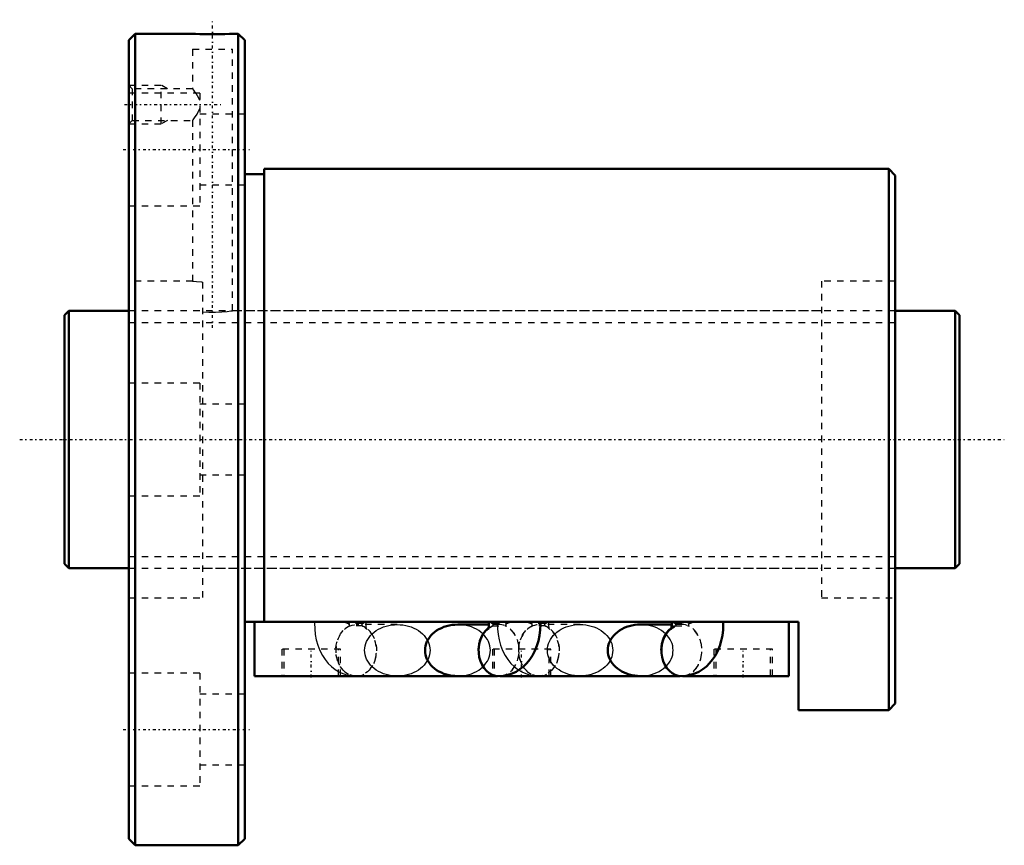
# Model space of a CAD drawing. Header units: millimetres. Extents: x -7 to 146, y -63 to 65.
import ezdxf

# ---------------------------------------------------------------- set-up
doc = ezdxf.new("R2010")
doc.units = ezdxf.units.MM
doc.linetypes.add('Center', pattern=[1.5, 0.45, -0.5, 0.05, -0.5])
doc.linetypes.add('Dashed', pattern=[2, 1, -1])
for name, color, linetype, lineweight in [('2d ConnectionPoints', 7, 'Continuous', 50), ('AM_0', 7, 'Continuous', 50), ('AM_5', 3, 'Continuous', 25), ('AM_7', 7, 'Center', 25), ('AM_9', 6, 'Dashed', 25)]:
    doc.layers.add(name, color=color, linetype=linetype, lineweight=lineweight)

# ---------------------------------------------------------------- blocks, each defined once
blk = doc.blocks.new('1_BIF4012V_5RR_Nut_0_in_BIF4012V_5RRG0_139LC0_000_4')
at = {"layer": 'AM_0'}
for p, q in [((11, 63), (10, 62)), ((19.9, 63), (11, 63)), ((11, 63), (11, -63)), ((27, 63), (26.06, 63)), ((27, 63), (27, -63)), ((28, 62), (27, 63)), ((10, 62), (10, -62)), ((28, 62), (28, -62)), ((128, 42), (31, 42)), ((31, 42), (31, -28.33)), ((129, 41), (128, 42)), ((128, 42), (128, -42)), ((31, 41.2), (28, 41.2)), ((129, 41), (129, -41)), ((114, -28.33), (28, -28.33)), ((29.5, -36.73), (29.5, -28.33)), ((65.92, -28.73), (61.07, -28.73)), ((94.3, -28.72), (89.45, -28.72)), ((112.5, -36.73), (112.5, -28.33)), ((114, -42), (114, -28.33)), ((67.24, -36.73), (29.5, -36.73)), ((45.12, -36.74), (45.3, -36.74)), ((95.62, -36.73), (67.62, -36.73)), ((73.5, -36.74), (73.68, -36.74)), ((89.45, -36.72), (95.53, -36.72)), ((112.5, -36.73), (96, -36.73)), ((128, -42), (129, -41)), ((114, -42), (128, -42)), ((10, -62), (11, -63)), ((27, -63), (28, -62)), ((11, -63), (27, -63))]:
    blk.add_line(p, q, dxfattribs=at)
for points in [[(26.1, 63), (26.02, 63), (25.61, 62.98), (24.92, 62.95), (24, 62.93), (22.97, 62.92), (21.95, 62.93), (21.04, 62.95), (20.36, 62.98), (19.97, 63), (19.9, 63)], [(61.07, -28.73), (60.63, -28.75), (60.19, -28.79), (59.75, -28.87), (59.33, -28.97), (58.92, -29.1), (58.53, -29.27), (58.16, -29.45), (57.8, -29.67), (57.48, -29.9), (57.18, -30.16), (56.91, -30.44), (56.67, -30.73), (56.47, -31.04), (56.3, -31.36), (56.16, -31.69), (56.07, -32.04), (56.01, -32.38), (55.99, -32.73), (56.01, -33.08), (56.07, -33.42), (56.16, -33.77), (56.3, -34.1), (56.47, -34.42), (56.67, -34.73), (56.91, -35.02), (57.18, -35.3), (57.48, -35.56), (57.8, -35.79), (58.16, -36.01), (58.53, -36.19), (58.92, -36.36), (59.33, -36.49), (59.75, -36.59), (60.19, -36.67), (60.63, -36.71), (61.07, -36.73)], [(65.89, -28.33), (65.92, -28.54), (65.92, -28.79), (65.91, -29.04), (65.87, -29.25), (65.82, -29.4), (65.8, -29.47), (65.79, -29.48)], [(67.46, -36.74), (68.17, -36.69), (68.86, -36.56), (69.52, -36.35), (70.15, -36.05), (70.74, -35.68), (71.3, -35.24), (71.81, -34.74), (72.28, -34.16), (72.7, -33.51), (73.07, -32.81), (73.37, -32.05), (73.62, -31.25), (73.79, -30.41), (73.89, -29.56), (73.92, -28.7), (73.92, -28.33)], [(89.45, -28.72), (89.01, -28.74), (88.57, -28.78), (88.13, -28.86), (87.71, -28.96), (87.3, -29.09), (86.91, -29.26), (86.54, -29.44), (86.18, -29.66), (85.86, -29.89), (85.56, -30.15), (85.29, -30.43), (85.05, -30.72), (84.85, -31.03), (84.68, -31.35), (84.54, -31.68), (84.45, -32.03), (84.39, -32.37), (84.37, -32.72), (84.39, -33.07), (84.45, -33.41), (84.54, -33.76), (84.68, -34.09), (84.85, -34.41), (85.05, -34.72), (85.29, -35.01), (85.56, -35.29), (85.86, -35.55), (86.18, -35.78), (86.54, -36), (86.91, -36.18), (87.3, -36.35), (87.71, -36.48), (88.13, -36.58), (88.57, -36.66), (89.01, -36.7), (89.45, -36.72)], [(94.27, -28.33), (94.3, -28.54), (94.3, -28.79), (94.29, -29.04), (94.25, -29.25), (94.2, -29.4), (94.18, -29.47), (94.17, -29.48)], [(94.17, -29.48), (94.19, -29.46), (94.26, -29.36), (94.42, -29.21), (94.7, -29.02), (94.75, -29)], [(95.84, -36.74), (96.55, -36.69), (97.24, -36.56), (97.9, -36.35), (98.53, -36.05), (99.12, -35.68), (99.68, -35.24), (100.19, -34.74), (100.66, -34.16), (101.08, -33.51), (101.45, -32.81), (101.75, -32.05), (102, -31.25), (102.17, -30.41), (102.27, -29.56), (102.3, -28.7), (102.3, -28.33)]]:
    blk.add_lwpolyline(points, dxfattribs=at)
for centre, major_axis, start_param, end_param in [((67.46, -32.74), (0, 4), 0.544637, 3.141059), ((67.46, -32.73), (0, -4), 3.688776, 4.713639), ((95.84, -32.74), (0, 4), 0.544478, 3.141693), ((95.84, -32.72), (0, -4), 3.687372, 4.714889), ((45.3, -32.74), (0, -4), 6.21246, 6.353911), ((73.68, -32.74), (0, -4), 6.21246, 6.353911)]:
    blk.add_ellipse(centre, major_axis=major_axis, ratio=0.788011, start_param=start_param, end_param=end_param, dxfattribs=at)
at = {"layer": 'AM_5', "linetype": 'Dashed'}
for p, q in [((10, 55), (15, 55)), ((15, 49), (15, 55)), ((16, 54.46), (15, 55)), ((10, 49), (15, 49)), ((16, 49.54), (15, 49))]:
    blk.add_line(p, q, dxfattribs=at)
at = {"layer": 'AM_7'}
for p, q in [((23, 17.32), (23, 65.17)), ((9.3, 52), (24.62, 52)), ((9.1, 45.03), (28.9, 45.03)), ((38.32, -36.94), (38.32, -32.32)), ((71, -36.94), (71, -32.32)), ((105.4, -36.94), (105.4, -32.32)), ((9.1, -45.03), (28.9, -45.03))]:
    blk.add_line(p, q, dxfattribs=at)
at = {"layer": 'AM_9'}
for p, q in [((19.9, 63), (19.9, 62.89)), ((26.1, 62.89), (19.9, 62.89)), ((26.1, 62.89), (26.1, 63)), ((19.9, 60.59), (26.1, 60.59)), ((19.9, 60.59), (19.9, 54.43)), ((26.1, 20), (26.1, 60.59)), ((10.54, 54.46), (10, 55)), ((21, 53.78), (10, 53.78)), ((19.92, 54.46), (10.54, 54.46)), ((10.54, 54.46), (10.54, 49.54)), ((21, 53.78), (21, 36.28)), ((28, 50.53), (21, 50.53)), ((10, 49), (10.54, 49.54)), ((10.54, 49.54), (19.9, 49.54)), ((19.9, 49.54), (19.9, 24.6)), ((21, 39.53), (28, 39.53)), ((10, 36.28), (21, 36.28)), ((19.92, 24.6), (10, 24.6)), ((117.55, 24.6), (117.55, -24.6)), ((129, 24.6), (117.55, 24.6)), ((21.45, 24.45), (21.45, -24.6)), ((117.55, 20), (26.07, 20)), ((21, 8.75), (10, 8.75)), ((21, 8.75), (21, -8.75)), ((28, 5.5), (21, 5.5)), ((21, -5.5), (28, -5.5)), ((10, -8.75), (21, -8.75)), ((21.45, -20), (117.55, -20)), ((10, -24.6), (21.45, -24.6)), ((117.55, -24.6), (129, -24.6)), ((46.2, -28.59), (44.23, -28.59)), ((46.28, -28.94), (44.31, -28.94)), ((51.69, -28.73), (45.3, -28.73)), ((46.31, -28.96), (46.36, -28.98)), ((67.46, -28.73), (65.92, -28.73)), ((66.37, -29), (66.45, -28.96)), ((66.45, -28.96), (66.5, -28.94)), ((66.48, -28.94), (68.45, -28.94)), ((66.56, -28.59), (68.53, -28.59)), ((74.58, -28.59), (72.61, -28.59)), ((74.66, -28.94), (72.69, -28.94)), ((80.07, -28.72), (73.68, -28.72)), ((74.69, -28.96), (74.74, -28.99)), ((95.84, -28.72), (94.3, -28.72)), ((94.75, -29), (94.83, -28.96)), ((94.83, -28.96), (94.88, -28.94)), ((94.86, -28.94), (96.83, -28.94)), ((94.94, -28.59), (96.91, -28.59)), ((42.87, -32.53), (33.77, -32.53)), ((33.77, -32.53), (33.77, -36.73)), ((34.07, -32.53), (34.07, -36.73)), ((42.57, -36.73), (42.57, -32.53)), ((42.87, -36.73), (42.87, -32.53)), ((75.55, -32.53), (66.45, -32.53)), ((66.45, -32.53), (66.45, -36.73)), ((66.75, -32.53), (66.75, -36.73)), ((75.25, -36.73), (75.25, -32.53)), ((75.55, -36.73), (75.55, -32.53)), ((109.95, -32.53), (100.85, -32.53)), ((100.85, -32.53), (100.85, -36.73)), ((101.15, -32.53), (101.15, -36.73)), ((109.65, -36.73), (109.65, -32.53)), ((109.95, -36.73), (109.95, -32.53)), ((21, -36.28), (10, -36.28)), ((21, -36.28), (21, -53.78)), ((67.62, -36.73), (67.24, -36.73)), ((73.68, -36.72), (80.07, -36.72)), ((95.53, -36.72), (95.84, -36.72)), ((96, -36.73), (95.62, -36.73)), ((28, -39.53), (21, -39.53)), ((21, -50.53), (28, -50.53)), ((10, -53.78), (21, -53.78))]:
    blk.add_line(p, q, dxfattribs=at)
for points in [[(21.02, 52.61), (20.88, 52.97), (20.46, 53.7), (20.26, 53.99), (20.08, 54.23), (19.92, 54.43), (19.9, 54.46)], [(19.9, 49.54), (19.98, 49.64), (20.19, 49.92), (20.59, 50.5), (20.79, 50.86), (20.98, 51.28), (21.01, 51.37)], [(19.9, 24.6), (20.04, 24.58), (20.51, 24.53), (21.26, 24.47), (21.45, 24.45)], [(21.45, 19.82), (22.42, 19.77), (23.45, 19.76), (24.43, 19.81), (25.25, 19.89), (25.83, 19.96), (26.09, 20), (26.1, 20)], [(38.84, -28.33), (38.84, -28.53), (38.86, -29.4), (38.95, -30.26), (39.11, -31.11), (39.35, -31.94), (39.67, -32.75), (40.07, -33.52), (40.49, -34.17), (40.96, -34.75), (41.48, -35.26), (42.04, -35.7), (42.57, -36.03)], [(51.69, -36.73), (51.25, -36.71), (50.81, -36.67), (50.38, -36.59), (49.96, -36.49), (49.55, -36.36), (49.15, -36.19), (48.78, -36.01), (48.43, -35.79), (48.1, -35.56), (47.8, -35.3), (47.53, -35.02), (47.3, -34.73), (47.09, -34.42), (46.92, -34.1), (46.79, -33.77), (46.69, -33.42), (46.64, -33.08), (46.62, -32.73), (46.64, -32.38), (46.69, -32.04), (46.79, -31.69), (46.92, -31.36), (47.09, -31.04), (47.3, -30.73), (47.53, -30.44), (47.8, -30.16), (48.1, -29.9), (48.43, -29.67), (48.78, -29.45), (49.15, -29.27), (49.55, -29.1), (49.96, -28.97), (50.38, -28.87), (50.81, -28.79), (51.25, -28.75), (51.69, -28.73)], [(46.84, -28.73), (46.84, -28.69), (46.85, -28.44), (46.87, -28.32)], [(46.94, -29.42), (46.91, -29.33), (46.87, -29.16), (46.84, -28.94), (46.84, -28.73)], [(51.69, -28.73), (52.13, -28.75), (52.57, -28.79), (53.01, -28.87), (53.43, -28.97), (53.84, -29.1), (54.23, -29.27), (54.6, -29.45), (54.96, -29.67), (55.28, -29.9), (55.58, -30.16), (55.85, -30.44), (56.09, -30.73), (56.29, -31.04), (56.46, -31.36), (56.6, -31.69), (56.69, -32.04), (56.75, -32.38), (56.77, -32.73), (56.75, -33.08), (56.69, -33.42), (56.6, -33.77), (56.46, -34.1), (56.29, -34.42), (56.09, -34.73), (55.85, -35.02), (55.58, -35.3), (55.28, -35.56), (54.96, -35.79), (54.6, -36.01), (54.23, -36.19), (53.84, -36.36), (53.43, -36.49), (53.01, -36.59), (52.57, -36.67), (52.13, -36.71), (51.69, -36.73)], [(61.07, -36.73), (61.51, -36.71), (61.95, -36.67), (62.38, -36.59), (62.8, -36.49), (63.21, -36.36), (63.61, -36.19), (63.98, -36.01), (64.33, -35.79), (64.66, -35.56), (64.96, -35.3), (65.23, -35.02), (65.46, -34.73), (65.67, -34.42), (65.84, -34.1), (65.97, -33.77), (66.07, -33.42), (66.12, -33.08), (66.14, -32.73), (66.12, -32.38), (66.07, -32.04), (65.97, -31.69), (65.84, -31.36), (65.67, -31.04), (65.46, -30.73), (65.23, -30.44), (64.96, -30.16), (64.66, -29.9), (64.33, -29.67), (63.98, -29.45), (63.61, -29.27), (63.21, -29.1), (62.8, -28.97), (62.38, -28.87), (61.95, -28.79), (61.51, -28.75), (61.07, -28.73)], [(65.79, -29.48), (65.81, -29.46), (65.88, -29.36), (66.04, -29.21), (66.32, -29.02), (66.37, -29)], [(67.22, -28.33), (67.22, -28.53), (67.22, -28.73)], [(67.22, -28.73), (67.24, -29.4), (67.33, -30.26), (67.49, -31.11), (67.73, -31.94), (68.05, -32.75), (68.45, -33.52), (68.87, -34.17), (69.34, -34.75), (69.86, -35.26), (70.42, -35.7), (70.56, -35.79)], [(80.07, -36.72), (79.63, -36.7), (79.19, -36.66), (78.76, -36.58), (78.34, -36.48), (77.93, -36.35), (77.53, -36.18), (77.16, -36), (76.81, -35.78), (76.48, -35.55), (76.18, -35.29), (75.91, -35.01), (75.68, -34.72), (75.47, -34.41), (75.3, -34.09), (75.17, -33.76), (75.07, -33.41), (75.02, -33.07), (75, -32.72), (75.02, -32.37), (75.07, -32.03), (75.17, -31.68), (75.3, -31.35), (75.47, -31.03), (75.68, -30.72), (75.91, -30.43), (76.18, -30.15), (76.48, -29.89), (76.81, -29.66), (77.16, -29.44), (77.53, -29.26), (77.93, -29.09), (78.34, -28.96), (78.76, -28.86), (79.19, -28.78), (79.63, -28.74), (80.07, -28.72)], [(75.32, -29.42), (75.29, -29.33), (75.25, -29.16), (75.22, -28.94), (75.22, -28.69), (75.23, -28.44), (75.25, -28.32)], [(80.07, -28.72), (80.51, -28.74), (80.95, -28.78), (81.39, -28.86), (81.81, -28.96), (82.22, -29.09), (82.61, -29.26), (82.98, -29.44), (83.34, -29.66), (83.66, -29.89), (83.96, -30.15), (84.23, -30.43), (84.47, -30.72), (84.67, -31.03), (84.84, -31.35), (84.98, -31.68), (85.07, -32.03), (85.13, -32.37), (85.15, -32.72)], [(94.52, -32.72), (94.5, -32.37), (94.45, -32.03), (94.35, -31.68), (94.22, -31.35), (94.05, -31.03), (93.84, -30.72), (93.61, -30.43), (93.34, -30.15), (93.04, -29.89), (92.71, -29.66), (92.36, -29.44), (91.99, -29.26), (91.59, -29.09), (91.18, -28.96), (90.76, -28.86), (90.33, -28.78), (89.89, -28.74), (89.45, -28.72)], [(46.72, -29.22), (46.86, -29.34), (46.94, -29.44), (46.97, -29.48)], [(46.97, -29.48), (46.97, -29.48), (46.95, -29.44), (46.94, -29.42)], [(75.12, -29.23), (75.24, -29.34), (75.32, -29.44), (75.35, -29.48)], [(75.35, -29.48), (75.35, -29.48), (75.33, -29.44), (75.32, -29.42)], [(85.15, -32.72), (85.13, -33.07), (85.07, -33.41), (84.98, -33.76), (84.84, -34.09), (84.67, -34.41), (84.47, -34.72), (84.23, -35.01), (83.96, -35.29), (83.66, -35.55), (83.34, -35.78), (82.98, -36), (82.61, -36.18), (82.22, -36.35), (81.81, -36.48), (81.39, -36.58), (80.95, -36.66), (80.51, -36.7), (80.07, -36.72)], [(89.45, -36.72), (89.89, -36.7), (90.33, -36.66), (90.76, -36.58), (91.18, -36.48), (91.59, -36.35), (91.99, -36.18), (92.36, -36), (92.71, -35.78), (93.04, -35.55), (93.34, -35.29), (93.61, -35.01), (93.84, -34.72), (94.05, -34.41), (94.22, -34.09), (94.35, -33.76), (94.45, -33.41), (94.5, -33.07), (94.52, -32.72)], [(42.57, -36.03), (42.63, -36.06), (43.25, -36.35), (43.96, -36.58), (44.69, -36.71), (45.12, -36.74)], [(70.56, -35.79), (71.01, -36.06), (71.63, -36.35), (72.34, -36.58), (73.07, -36.71), (73.5, -36.74)]]:
    blk.add_lwpolyline(points, dxfattribs=at)
for centre, major_axis, ratio, start_param, end_param in [((45.3, -32.74), (0, -4), 0.788011, 3.459153, 6.21246), ((43.72, -25.68), (-3.23, 2.37), 0.603651, 1.929886, 2.135584), ((44.31, -28.74), (0, 0.2), 0.615661, 0.698132, 3.141593), ((45.3, -32.74), (0, -4), 0.788011, 0.070725, 2.824032), ((46.28, -28.74), (0, 0.2), 0.615661, 0.698132, 3.141593), ((43.72, -25.68), (-3.23, 2.37), 0.603651, 2.770705, 2.976402), ((67.46, -32.73), (0, -4), 0.788011, 4.713639, 9.839319), ((69.04, -25.68), (-3.23, -2.37), 0.603651, 0.16519, 0.370888), ((67.46, -32.74), (0, 4), 0.788011, 0.31756, 0.348189), ((66.48, -28.74), (0, -0.2), 0.615661, 0, 2.443461), ((67.46, -32.74), (0, 4), 0.788011, 3.141059, 5.965625), ((68.45, -28.74), (0, -0.2), 0.615661, 0, 2.443461), ((69.04, -25.68), (-3.23, -2.37), 0.603651, 1.006009, 1.211706), ((73.68, -32.74), (0, -4), 0.788011, 3.459153, 6.21246), ((72.1, -25.68), (-3.23, 2.37), 0.603651, 1.929886, 2.135584), ((72.69, -28.74), (0, 0.2), 0.615661, 0.698132, 3.141593), ((73.68, -32.74), (0, -4), 0.788011, 0.070725, 2.824032), ((74.66, -28.74), (0, 0.2), 0.615661, 0.698132, 3.141593), ((72.1, -25.68), (-3.23, 2.37), 0.603651, 2.770705, 2.976402), ((95.84, -32.72), (0, -4), 0.788011, 4.714889, 9.970557), ((97.42, -25.68), (-3.23, -2.37), 0.603651, 0.16519, 0.370888), ((95.84, -32.74), (0, 4), 0.788011, 0.31756, 0.348325), ((94.86, -28.74), (0, -0.2), 0.615661, 0, 2.443461), ((95.84, -32.74), (0, 4), 0.788011, 3.141693, 5.965625), ((96.83, -28.74), (0, -0.2), 0.615661, 0, 2.443461), ((97.42, -25.68), (-3.23, -2.37), 0.603651, 1.006009, 1.211706), ((67.46, -32.73), (0, -4), 0.788011, 3.617991, 3.688776), ((67.46, -32.74), (0, 4), 0.788011, 0.480065, 0.544637), ((95.84, -32.74), (0, 4), 0.788011, 0.47947, 0.544478)]:
    blk.add_ellipse(centre, major_axis=major_axis, ratio=ratio, start_param=start_param, end_param=end_param, dxfattribs=at)
for centre in [(45.3, -32.73), (73.68, -32.72)]:
    blk.add_ellipse(centre, major_axis=(0, -4), ratio=0.788011, dxfattribs=at)
blk = doc.blocks.new('2_BIF4012V_5RR000_Shaft_0_in_BIF4012V_5RRG0_139LC0_000_4')
at = {"layer": 'AM_0'}
for p, q in [((0.7, 20), (0, 19.3)), ((10, 20), (0.7, 20)), ((0.7, 20), (0.7, -20)), ((138.3, 20), (129, 20)), ((138.3, 20), (138.3, -20)), ((139, 19.3), (138.3, 20)), ((0, 19.3), (0, -19.3)), ((139, 19.3), (139, -19.3)), ((0, -19.3), (0.7, -20)), ((138.3, -20), (139, -19.3)), ((0.7, -20), (10, -20)), ((129, -20), (138.3, -20))]:
    blk.add_line(p, q, dxfattribs=at)
at = {"layer": 'AM_5', "linetype": 'Dashed'}
for p, q in [((10, 18.1595), (129, 18.1595)), ((10, -18.1595), (129, -18.1595))]:
    blk.add_line(p, q, dxfattribs=at)
at = {"layer": 'AM_7'}
blk.add_line((-6.95, 0), (145.95, 0), dxfattribs=at)
at = {"layer": 'AM_9'}
for p, q in [((129, 20), (10, 20)), ((10, -20), (129, -20))]:
    blk.add_line(p, q, dxfattribs=at)

msp = doc.modelspace()

# ---------------------------------------------------------------- linework, layer by layer
at = {"layer": '2d ConnectionPoints'}
for p in [(0, 0), (10, 0)]:
    msp.add_point(p, dxfattribs=at)

# ---------------------------------------------------------------- block references
for name in ['1_BIF4012V_5RR_Nut_0_in_BIF4012V_5RRG0_139LC0_000_4', '2_BIF4012V_5RR000_Shaft_0_in_BIF4012V_5RRG0_139LC0_000_4']:
    msp.add_blockref(name, (0, 0))

doc.saveas('drawing.dxf')
